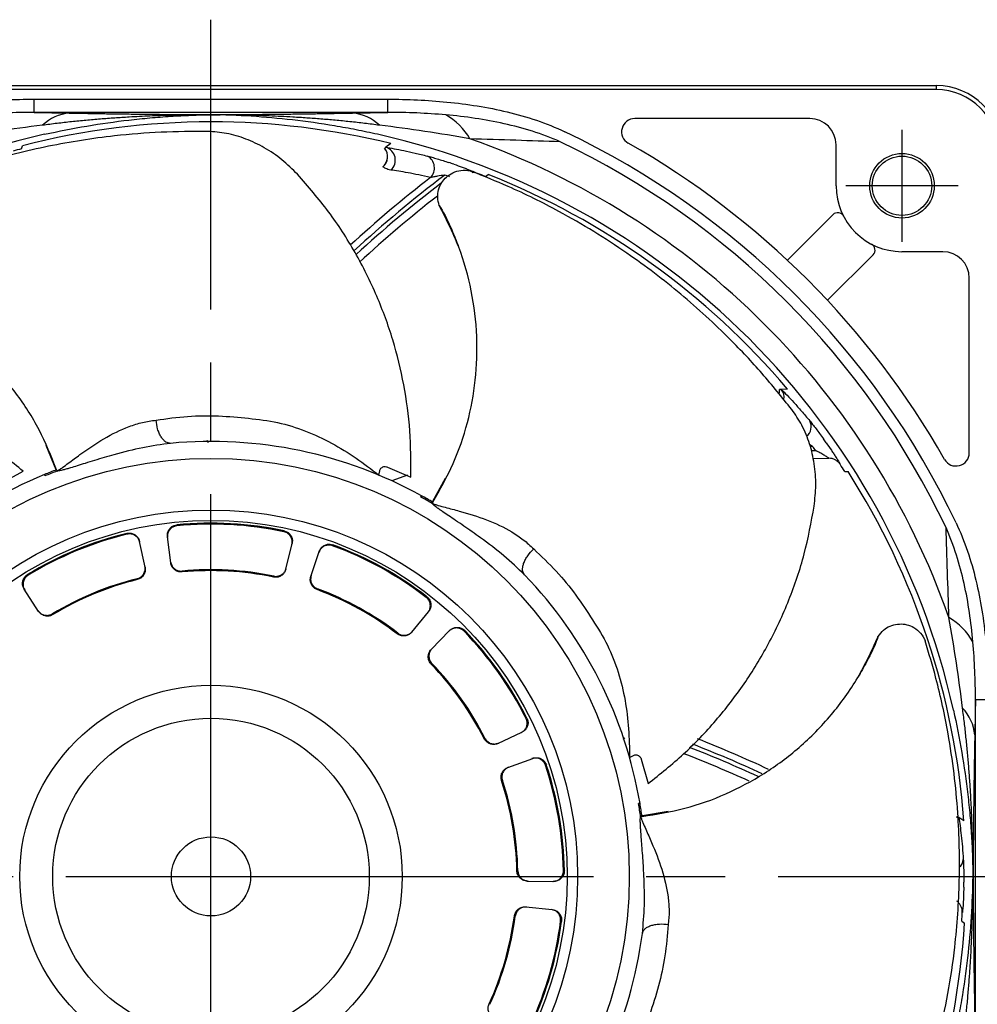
# Model space of a CAD drawing. Header units: millimetres. Extents: x 0 to 594, y 0 to 420.
# Tile 8 of 9: x 432 to 505, y 223 to 297. Entities that reach past the tile are written whole.
import ezdxf

# ---------------------------------------------------------------- set-up
doc = ezdxf.new("R2010")
doc.units = ezdxf.units.MM
doc.linetypes.add('CENTER', pattern=[27, 20, -2, 3, -2])

msp = doc.modelspace()

# ---------------------------------------------------------------- linework, layer by layer
at = {"color": 7, "linetype": 'CENTER', "ltscale": 2}
for p, q in [((446.646, 167.5), (446.646, 297.5)), ((381.646, 232.5), (511.646, 232.5))]:
    msp.add_line(p, q, dxfattribs=at)
at = {"color": 7}
for p, q in [((391.646, 292.5), (501.646, 292.5)), ((501.646, 292.2), (391.646, 292.2)), ((501.646, 292.5), (501.646, 292.2)), ((433.236, 290.469), (433.236, 291.468)), ((433.236, 291.468), (460.057, 291.468)), ((460.057, 290.469), (460.057, 291.468)), ((460.057, 290.469), (433.236, 290.469)), ((492.046, 290), (478.783, 290)), ((432.276, 287.697), (432.357, 287.938)), ((459.82, 287.741), (459.815, 287.736)), ((459.915, 287.816), (459.82, 287.741)), ((460.279, 288.103), (459.915, 287.816)), ((494.046, 284.9), (494.046, 288)), ((467.464, 285.602), (467.671, 285.749)), ((493.816, 282.71), (490.355, 279.25)), ((496.857, 279.67), (493.396, 276.209)), ((502.146, 279.9), (499.046, 279.9)), ((504.146, 264.636), (504.146, 277.9)), ((489.774, 269.447), (489.767, 269.447)), ((489.895, 269.453), (489.774, 269.447)), ((490.358, 269.471), (489.895, 269.453)), ((434.125, 265.207), (434.876, 263.373)), ((446.333, 265.603), (446.432, 265.429)), ((492.268, 265.126), (492.058, 265.234)), ((492.268, 265.126), (492.085, 265.122)), ((492.158, 264.807), (492.491, 264.813)), ((492.307, 264.209), (493.502, 264.224)), ((430.703, 262.323), (432.409, 263.244)), ((434.011, 262.985), (434.046, 262.882)), ((434.975, 263.251), (434.939, 263.354)), ((459.374, 262.947), (459.438, 263.264)), ((460.023, 263.559), (461.806, 262.8)), ((494.701, 263.224), (494.955, 263.221)), ((461.551, 262.945), (460.362, 262.515)), ((461.556, 262.942), (460.368, 262.512)), ((464.411, 262.682), (463.445, 260.951)), ((462.602, 261.386), (462.544, 261.294)), ((463.47, 260.89), (463.412, 260.798)), ((441.65, 255.961), (441.233, 257.917)), ((443.595, 256.292), (443.34, 258.276)), ((452.324, 255.806), (452.797, 257.749)), ((454.22, 255.26), (454.852, 257.158)), ((433.574, 252.612), (432.484, 254.289)), ((461.873, 251.034), (463.143, 252.579)), ((463.345, 249.72), (464.738, 251.156)), ((505.615, 245.91), (504.615, 245.91)), ((504.615, 219.09), (504.615, 245.91)), ((468.407, 242.592), (470.222, 243.433)), ((478.032, 243.027), (477.904, 242.887)), ((469.163, 240.769), (471.04, 241.459)), ((478.386, 241.533), (478.674, 241.68)), ((479.269, 241.407), (479.788, 239.539)), ((479.179, 238.035), (479.071, 238.023)), ((479.331, 237.048), (479.224, 237.035)), ((481.319, 237.429), (479.364, 237.105)), ((503.189, 236.973), (503.248, 237.045)), ((503.199, 236.964), (503.254, 237.041)), ((503.254, 237.041), (503.248, 237.045)), ((503.741, 236.717), (503.355, 236.974)), ((470.631, 232.151), (472.631, 232.122)), ((470.521, 230.181), (472.512, 229.987)), ((469.719, 229.481), (469.65, 229.488)), ((503.582, 229.11), (503.787, 228.959))]:
    msp.add_line(p, q, dxfattribs=at)
at = {"color": 7, "linetype": 'CENTER'}
for p, q in [((499.046, 289.15), (499.046, 280.65)), ((503.296, 284.9), (494.796, 284.9))]:
    msp.add_line(p, q, dxfattribs=at)
at = {"color": 7}
for centre, radius in [((499.046, 284.9), 2.45), ((499.046, 284.9), 2.25), ((446.646, 232.5), 31.718), ((446.646, 232.5), 27.8), ((446.646, 232.5), 27.014), ((446.646, 232.5), 14.5), ((446.646, 232.5), 12), ((446.646, 232.5), 3)]:
    msp.add_circle(centre, radius, dxfattribs=at)
for centre, radius, start, end in [((501.646, 287.5), 5, 0, 90), ((501.646, 287.5), 4.7, 0, 90), ((436.198, 287.085), 3.346, 95.05735, 134.06692), ((457.094, 287.085), 3.346, 45.93308, 84.94265), ((462.124, 286.089), 4.786, 29.63924, 61.02364), ((478.783, 289), 1, 90, 240.36937), ((492.046, 288), 2, 0, 90), ((446.646, 232.5), 57.25, 90, 104.45372), ((446.646, 232.5), 57.25, 76.22442, 90), ((446.646, 232.5), 57.7, 102.63535, 167.36465), ((446.646, 232.5), 57.7, 12.63535, 77.36465), ((446.646, 232.5), 59.302, 19.33856, 70.66144), ((446.646, 232.5), 62.544, 25.40463, 64.59537), ((446.646, 232.5), 57.037, 104.59271, 105.24966), ((459.041, 287.11), 1.002, 309.22901, 38.98074), ((459.613, 286.85), 1.012, 311.71302, 72.64397), ((446.646, 232.5), 61.704, 25.40463, 64.59537), ((446.646, 232.5), 64, 29.63063, 60.36937), ((462.558, 286.249), 1.034, 315.36838, 60.75262), ((446.646, 232.5), 57.087, 71.17733, 71.56998), ((520.957, 210.879), 94.322, 127.68643, 132.52816), ((520.957, 210.879), 93.813, 127.09199, 132.58039), ((446.646, 232.5), 56.088, 71.17733, 71.56998), ((446.646, 232.5), 57.037, 68.59271, 69.24966), ((446.646, 232.5), 57.25, 40.22442, 68.45372), ((520.957, 210.879), 93.496, 127.43008, 132.62363), ((499.046, 284.9), 5, 180, 270), ((520.957, 210.879), 92.896, 127.96406, 132.73601), ((494.17, 282.357), 0.5, 27.5424, 135), ((496.503, 280.023), 0.5, 315, 62.4576), ((502.146, 277.9), 2, 0, 90), ((489.172, 268.866), 0.931, 348.13411, 39.06401), ((491.245, 266.625), 0.918, 307.43543, 28.55296), ((446.646, 232.5), 33, 61.08476, 95.31769), ((446.646, 232.5), 57.087, 35.17733, 35.56998), ((446.646, 232.5), 56.088, 35.17733, 35.56998), ((503.146, 264.636), 1, 209.63063, 0), ((446.646, 232.5), 57.037, 32.59271, 33.24966), ((446.646, 232.5), 33, 112.51333, 146.74626), ((446.646, 232.5), 33, 110.77823, 112.51333), ((446.646, 232.5), 32.892, 110.78303, 112.52442), ((446.646, 232.5), 57.25, 4.22442, 32.45372), ((446.646, 232.5), 32.892, 59.35445, 61.09585), ((446.646, 232.5), 33, 59.34966, 61.08476), ((446.646, 232.5), 26.8, 78.07158, 95.5452), ((446.646, 232.5), 26.73, 78.07633, 95.54045), ((446.646, 232.5), 26.8, 103.78587, 121.25948), ((446.646, 232.5), 26.73, 103.79062, 121.25473), ((446.646, 232.5), 26.73, 52.36204, 69.82616), ((446.646, 232.5), 26.8, 52.35729, 69.83091), ((446.646, 232.5), 23.27, 78.21309, 95.40368), ((446.646, 232.5), 23.2, 78.21864, 95.39814), ((446.646, 232.5), 23.27, 103.92738, 121.11797), ((446.646, 232.5), 23.2, 103.93293, 121.11242), ((446.646, 232.5), 33, 9.65618, 43.88912), ((446.646, 232.5), 23.2, 52.50435, 69.68385), ((446.646, 232.5), 23.27, 52.49881, 69.6894), ((500.235, 247.978), 4.786, 28.97636, 60.36076), ((446.646, 232.5), 26.73, 26.64776, 44.11187), ((446.646, 232.5), 26.8, 26.64301, 44.11662), ((446.646, 232.5), 23.2, 26.79007, 43.96956), ((446.646, 232.5), 23.27, 26.78452, 43.97511), ((501.231, 242.948), 3.346, 5.05735, 44.06692), ((449.047, 155.146), 94.322, 64.98599, 68.54965), ((449.047, 155.146), 93.496, 65.28045, 68.75576), ((449.047, 155.146), 93.813, 65.17206, 68.66265), ((449.047, 155.146), 92.896, 65.57612, 68.89521), ((446.646, 232.5), 26.73, 0.93347, 18.39759), ((446.646, 232.5), 26.8, 0.92872, 18.40234), ((446.646, 232.5), 23.2, 1.07578, 18.25528), ((446.646, 232.5), 23.27, 1.07024, 18.26082), ((446.646, 232.5), 32.892, 7.92588, 9.66728), ((446.646, 232.5), 33, 7.92108, 9.65618), ((502.938, 233.813), 0.758, 305.23863, 357.07345), ((446.646, 232.5), 57.087, 359.17733, 359.56998), ((446.646, 232.5), 23.2, 335.3615, 352.54099), ((446.646, 232.5), 23.27, 335.35595, 352.54654), ((446.646, 232.5), 57.037, 356.59271, 357.24966), ((446.646, 232.5), 26.73, 335.21919, 352.6833), ((446.646, 232.5), 26.8, 335.21444, 352.68805), ((446.646, 232.5), 57.25, 328.22442, 356.45372), ((446.646, 232.5), 33, 318.22761, 352.46055)]:
    msp.add_arc(centre, radius, start, end, dxfattribs=at)
for points in [[(428.756, 291.25), (430.246, 291.393), (431.739, 291.468), (433.236, 291.468)], [(460.057, 291.468), (461.553, 291.468), (463.047, 291.393), (464.537, 291.25)], [(433.236, 290.469), (431.772, 290.471), (430.308, 290.404), (428.85, 290.276)], [(433.236, 290.469), (434.13, 290.452), (435.018, 290.435), (435.903, 290.418)], [(457.389, 290.418), (458.274, 290.435), (459.163, 290.452), (460.057, 290.469)], [(464.443, 290.276), (462.984, 290.404), (461.521, 290.471), (460.057, 290.469)], [(433.871, 289.49), (431.576, 289.217), (429.29, 288.87), (427.009, 288.456)], [(466.284, 288.456), (464.003, 288.87), (461.716, 289.217), (459.422, 289.49)], [(473.118, 288.238), (470.908, 288.312), (468.636, 288.386), (466.284, 288.456)], [(459.675, 286.335), (459.67, 286.335), (459.667, 286.335), (459.665, 286.333)], [(502.602, 252.138), (502.532, 254.49), (502.458, 256.762), (502.384, 258.972)], [(503.636, 245.276), (503.364, 247.57), (503.017, 249.857), (502.602, 252.138)], [(504.615, 245.91), (504.617, 247.375), (504.55, 248.838), (504.422, 250.297)], [(504.615, 245.91), (504.599, 245.017), (504.582, 244.128), (504.565, 243.243)]]:
    msp.add_open_spline(points, degree=3, dxfattribs=at)
for points, knots in [([(464.537, 291.25), (466.08, 291.101), (467.617, 290.864), (469.861, 290.324), (470.6, 290.113), (472.057, 289.616), (472.774, 289.33), (473.478, 288.996)], [0, 0, 0, 0, 0.5, 0.5, 0.75, 0.75, 1, 1, 1, 1]), ([(446.646, 290.29), (446.63, 290.29), (446.598, 290.29), (446.534, 290.29), (446.425, 290.289), (446.206, 290.288), (445.765, 290.284), (444.876, 290.273), (443.582, 290.245), (442.016, 290.191), (440.6, 290.12), (439.35, 290.041), (438.258, 289.959), (437.164, 289.864), (436.068, 289.755), (434.968, 289.632), (434.238, 289.537), (433.871, 289.49)], [0, 0, 0, 0, 0.003882, 0.007537, 0.014852, 0.029501, 0.058882, 0.117972, 0.237526, 0.360785, 0.482734, 0.567632, 0.652846, 0.738524, 0.824826, 0.911924, 1, 1, 1, 1]), ([(434.025, 288.803), (436.169, 289.284), (438.303, 289.641), (440.956, 289.948), (441.487, 290.002), (442.541, 290.097), (443.064, 290.137), (444.102, 290.203), (444.618, 290.23), (445.384, 290.259), (445.638, 290.268), (446.144, 290.281), (446.398, 290.286), (446.646, 290.29)], [0, 0, 0, 0, 0.5, 0.5, 0.625, 0.625, 0.75, 0.75, 0.875, 0.875, 0.9375, 0.9375, 1, 1, 1, 1]), ([(435.903, 290.418), (436.072, 290.415), (436.409, 290.409), (436.92, 290.4), (437.434, 290.391), (437.951, 290.382), (438.471, 290.374), (438.995, 290.366), (439.521, 290.358), (440.051, 290.351), (440.583, 290.344), (441.119, 290.337), (441.658, 290.331), (442.2, 290.325), (442.745, 290.32), (443.293, 290.314), (443.844, 290.309), (444.398, 290.305), (444.956, 290.301), (445.516, 290.297), (446.08, 290.293), (446.457, 290.291), (446.646, 290.29)], [0, 0, 0, 0, 0.05106, 0.101906, 0.152554, 0.203022, 0.253325, 0.303481, 0.353507, 0.40342, 0.453238, 0.502978, 0.552659, 0.602297, 0.65191, 0.701516, 0.751133, 0.800779, 0.850471, 0.900226, 0.950064, 1, 1, 1, 1]), ([(446.646, 290.29), (446.835, 290.291), (447.213, 290.293), (447.776, 290.297), (448.337, 290.301), (448.894, 290.305), (449.448, 290.309), (450, 290.314), (450.548, 290.32), (451.093, 290.325), (451.635, 290.331), (452.173, 290.337), (452.709, 290.344), (453.242, 290.351), (453.771, 290.358), (454.298, 290.366), (454.821, 290.374), (455.341, 290.382), (455.858, 290.391), (456.372, 290.4), (456.884, 290.409), (457.221, 290.415), (457.389, 290.418)], [0, 0, 0, 0, 0.049936, 0.099774, 0.149529, 0.199221, 0.248867, 0.298484, 0.34809, 0.397703, 0.447341, 0.497022, 0.546762, 0.59658, 0.646493, 0.696519, 0.746675, 0.796978, 0.847446, 0.898094, 0.94894, 1, 1, 1, 1]), ([(459.422, 289.49), (459.233, 289.514), (458.858, 289.564), (458.295, 289.633), (457.734, 289.698), (457.176, 289.758), (456.622, 289.815), (456.071, 289.868), (455.526, 289.917), (454.984, 289.962), (454.447, 290.003), (453.914, 290.041), (453.386, 290.076), (452.432, 290.134), (451.202, 290.194), (449.632, 290.247), (448.414, 290.273), (447.524, 290.284), (447.083, 290.288), (446.864, 290.289), (446.755, 290.29), (446.693, 290.29), (446.662, 290.29), (446.646, 290.29)], [0, 0, 0, 0, 0.04526, 0.090133, 0.134644, 0.178813, 0.222567, 0.265843, 0.308663, 0.351048, 0.393016, 0.434587, 0.475774, 0.516594, 0.657255, 0.762526, 0.882291, 0.941401, 0.970765, 0.985398, 0.992703, 0.996352, 1, 1, 1, 1]), ([(459.268, 288.803), (458.728, 288.924), (458.188, 289.037), (457.106, 289.249), (456.563, 289.348), (454.947, 289.62), (453.882, 289.77), (450.721, 290.133), (448.661, 290.261), (446.646, 290.29)], [0, 0, 0, 0, 0.125, 0.125, 0.25, 0.25, 0.5, 0.5, 1, 1, 1, 1]), ([(473.118, 288.238), (472.431, 288.544), (471.732, 288.805), (470.315, 289.256), (469.597, 289.447), (467.42, 289.933), (465.934, 290.144), (464.443, 290.276)], [0, 0, 0, 0, 0.25, 0.25, 0.5, 0.5, 1, 1, 1, 1]), ([(446.407, 289.019), (445.227, 289.015), (442.867, 289.007), (438.836, 288.674), (434.318, 287.971), (430.039, 286.895), (426.485, 285.722), (423.28, 284.463), (420.168, 283.019), (418.028, 281.805), (417.164, 281.315)], [0, 0, 0, 0, 0.119177, 0.238351, 0.40747, 0.576564, 0.674448, 0.772328, 0.908065, 1, 1, 1, 1]), ([(453.205, 285.771), (452.822, 286.149), (452.046, 286.917), (450.713, 287.815), (449.291, 288.492), (447.838, 288.923), (446.878, 288.987), (446.407, 289.019)], [0, 0, 0, 0, 0.197942, 0.401491, 0.59951, 0.803707, 1, 1, 1, 1]), ([(459.665, 286.333), (459.767, 286.416), (459.851, 286.518), (459.976, 286.747), (460.016, 286.874), (460.057, 287.262), (459.98, 287.531), (459.815, 287.736)], [0, 0, 0, 0, 0.25, 0.25, 0.5, 0.5, 1, 1, 1, 1]), ([(459.915, 287.816), (460.291, 287.759), (460.748, 287.677), (461.546, 287.511), (461.829, 287.449), (462.424, 287.311), (462.737, 287.234), (463.063, 287.15)], [0, 0, 0, 0, 0.5, 0.5, 0.75, 0.75, 1, 1, 1, 1]), ([(463.063, 287.15), (463.162, 287.125), (463.275, 287.094), (463.524, 287.024), (463.66, 286.985), (463.942, 286.9), (464.09, 286.854), (464.39, 286.759), (464.541, 286.71), (464.694, 286.659)], [0, 0, 0, 0, 0.25, 0.25, 0.5, 0.5, 0.75, 0.75, 1, 1, 1, 1]), ([(460.286, 286.095), (460.114, 286.117), (459.993, 286.165), (459.8, 286.255), (459.73, 286.3), (459.675, 286.335)], [0, 0, 0, 0, 0.5, 0.5, 1, 1, 1, 1]), ([(465.065, 286.534), (465.283, 286.46), (465.495, 286.385), (465.804, 286.272), (465.905, 286.235), (466.097, 286.162), (466.189, 286.127), (466.447, 286.025), (466.594, 285.964), (466.749, 285.896), (466.788, 285.877), (466.841, 285.85), (466.855, 285.84), (466.854, 285.837)], [0, 0, 0, 0, 0.25, 0.25, 0.375, 0.375, 0.5, 0.5, 0.75, 0.75, 0.875, 0.875, 1, 1, 1, 1]), ([(461.806, 262.8), (461.806, 263.97), (461.805, 266.315), (461.321, 269.806), (460.492, 273.23), (459.259, 276.599), (457.632, 279.858), (455.632, 282.981), (454.014, 284.84), (453.205, 285.771)], [0, 0, 0, 0, 0.139911, 0.280483, 0.420138, 0.560084, 0.707425, 0.853568, 1, 1, 1, 1]), ([(463.294, 285.522), (462.982, 285.596), (462.684, 285.663), (462.115, 285.783), (461.844, 285.837), (461.083, 285.979), (460.646, 286.047), (460.286, 286.095)], [0, 0, 0, 0, 0.25, 0.25, 0.5, 0.5, 1, 1, 1, 1]), ([(464.378, 285.711), (464.188, 285.683), (463.998, 285.652), (463.722, 285.604), (463.631, 285.588), (463.456, 285.555), (463.372, 285.539), (463.294, 285.522)], [0, 0, 0, 0, 0.5, 0.5, 0.75, 0.75, 1, 1, 1, 1]), ([(463.952, 283.406), (463.899, 283.609), (463.801, 283.986), (463.88, 284.607), (464.115, 285.146), (464.492, 285.592), (464.99, 285.922), (465.608, 286.099), (466.11, 286.077), (466.385, 285.998), (466.429, 285.986)], [0, 0, 0, 0, 0.148623, 0.275026, 0.401691, 0.522837, 0.653981, 0.802244, 0.968182, 1, 1, 1, 1]), ([(490.686, 267.926), (489.947, 268.846), (488.469, 270.687), (485.695, 273.63), (482.329, 276.724), (478.82, 279.399), (475.687, 281.446), (472.704, 283.167), (469.635, 284.699), (467.351, 285.616), (466.429, 285.986)], [0, 0, 0, 0, 0.119177, 0.238351, 0.40747, 0.576563, 0.674448, 0.772328, 0.908065, 1, 1, 1, 1]), ([(466.854, 285.837), (466.745, 285.873), (466.607, 285.919), (466.468, 285.894), (466.44, 285.889)], [0, 0, 0, 0, 0.797086, 1, 1, 1, 1]), ([(463.47, 260.89), (464.014, 261.851), (465.099, 263.768), (466.161, 266.908), (466.771, 270.156), (466.884, 273.527), (466.464, 276.928), (465.536, 280.299), (464.481, 282.369), (463.952, 283.406)], [0, 0, 0, 0, 0.140608, 0.280425, 0.420033, 0.560158, 0.707252, 0.853372, 1, 1, 1, 1]), ([(463.936, 283.438), (463.974, 283.378), (464.349, 282.779), (464.853, 281.72), (465.252, 280.7), (465.42, 280.271)], [0, 0, 0, 0, 0.060568, 0.604859, 1, 1, 1, 1]), ([(463.952, 283.406), (463.957, 283.394), (463.964, 283.375), (463.97, 283.36), (463.97, 283.359), (463.967, 283.367), (463.96, 283.386), (463.952, 283.412), (463.947, 283.432), (463.944, 283.443)], [0, 0, 0, 0, 0.2738268, 0.4124059, 0.4833804, 0.5549257, 0.6969303, 0.8380986, 1, 1, 1, 1]), ([(434.939, 263.354), (434.527, 264.379), (433.705, 266.423), (431.913, 269.21), (429.753, 271.713), (427.188, 273.903), (424.267, 275.695), (421.053, 277.071), (418.777, 277.537), (417.636, 277.77)], [0, 0, 0, 0, 0.1406079, 0.2804252, 0.4200329, 0.5601585, 0.7072519, 0.8533725, 1, 1, 1, 1]), ([(432.409, 263.244), (431.494, 263.974), (429.66, 265.435), (426.628, 267.233), (423.435, 268.72), (420.032, 269.856), (416.469, 270.617), (412.781, 271), (410.319, 270.894), (409.087, 270.841)], [0, 0, 0, 0, 0.1399105, 0.2804834, 0.4201383, 0.5600839, 0.7074255, 0.8535681, 1, 1, 1, 1]), ([(489.711, 269.108), (489.728, 269.149), (489.771, 269.257), (489.769, 269.374), (489.767, 269.447)], [0, 0, 0, 0, 0.379896, 1, 1, 1, 1]), ([(489.895, 269.453), (490.165, 269.185), (490.487, 268.85), (491.035, 268.248), (491.228, 268.03), (491.628, 267.569), (491.836, 267.323), (492.051, 267.063)], [0, 0, 0, 0, 0.5, 0.5, 0.75, 0.75, 1, 1, 1, 1]), ([(442.481, 267.122), (443.282, 267.233), (444.883, 267.453), (447.232, 267.469), (449.503, 267.273), (451.713, 266.996), (453.827, 266.342), (455.81, 265.407), (457.668, 264.265), (458.806, 263.386), (459.374, 262.947)], [0, 0, 0, 0, 0.1262257, 0.2522775, 0.377883, 0.5032946, 0.6281757, 0.7524633, 0.8764006, 1, 1, 1, 1]), ([(492.384, 260.586), (492.442, 261.121), (492.558, 262.207), (492.429, 263.808), (492.072, 265.342), (491.502, 266.748), (490.954, 267.538), (490.686, 267.926)], [0, 0, 0, 0, 0.197942, 0.401491, 0.59951, 0.803707, 1, 1, 1, 1]), ([(434.975, 263.251), (435.035, 263.291), (435.155, 263.37), (435.459, 263.574), (435.978, 263.96), (437.017, 264.733), (438.517, 265.764), (440.122, 266.549), (441.448, 266.972), (442.134, 267.072), (442.481, 267.122)], [0, 0, 0, 0, 0.029907, 0.059736, 0.119518, 0.239916, 0.484728, 0.736571, 0.867003, 1, 1, 1, 1]), ([(443.588, 265.358), (443.466, 265.372), (443.277, 265.393), (443.035, 265.605), (442.861, 265.831), (442.712, 266.118), (442.558, 266.539), (442.511, 266.892), (442.481, 267.122)], [0, 0, 0, 0, 0.238998, 0.368066, 0.5, 0.631934, 0.761002, 1, 1, 1, 1]), ([(492.051, 267.063), (492.116, 266.985), (492.189, 266.894), (492.349, 266.691), (492.436, 266.578), (492.614, 266.344), (492.707, 266.22), (492.894, 265.967), (492.988, 265.839), (493.081, 265.707)], [0, 0, 0, 0, 0.25, 0.25, 0.5, 0.5, 0.75, 0.75, 1, 1, 1, 1]), ([(443.588, 265.358), (442.889, 265.263), (441.489, 265.074), (439.773, 264.632), (438.55, 264.284), (437.821, 264.064), (437.137, 263.853), (436.526, 263.661), (436.063, 263.517), (435.709, 263.414), (435.43, 263.333), (435.155, 263.266), (435.034, 263.256), (434.975, 263.251)], [0, 0, 0, 0, 0.248964, 0.498883, 0.583068, 0.665153, 0.746427, 0.814509, 0.872014, 0.903241, 0.935469, 0.968971, 1, 1, 1, 1]), ([(493.308, 265.388), (493.441, 265.2), (493.568, 265.015), (493.752, 264.742), (493.812, 264.652), (493.924, 264.48), (493.977, 264.398), (494.127, 264.164), (494.21, 264.028), (494.295, 263.882), (494.316, 263.844), (494.343, 263.79), (494.348, 263.775), (494.345, 263.772)], [0, 0, 0, 0, 0.25, 0.25, 0.375, 0.375, 0.5, 0.5, 0.75, 0.75, 0.875, 0.875, 1, 1, 1, 1]), ([(493.502, 264.224), (493.509, 264.224), (493.498, 264.234), (493.452, 264.266), (493.418, 264.288), (493.302, 264.36), (493.208, 264.416), (493.013, 264.528), (492.91, 264.586), (492.702, 264.7), (492.597, 264.756), (492.491, 264.813)], [0, 0, 0, 0, 0.125, 0.125, 0.25, 0.25, 0.5, 0.5, 0.75, 0.75, 1, 1, 1, 1]), ([(494.345, 263.772), (494.299, 263.843), (494.246, 263.906), (494.123, 264.018), (494.054, 264.066), (493.909, 264.145), (493.83, 264.175), (493.669, 264.215), (493.586, 264.225), (493.502, 264.224)], [0, 0, 0, 0, 0.25, 0.25, 0.5, 0.5, 0.75, 0.75, 1, 1, 1, 1]), ([(434.889, 263.379), (434.89, 263.373), (434.892, 263.361), (434.923, 263.356), (434.939, 263.354)], [0, 0, 0, 0, 0.451888, 1, 1, 1, 1]), ([(459.438, 263.264), (459.449, 263.302), (459.47, 263.379), (459.535, 263.473), (459.63, 263.552), (459.775, 263.604), (459.914, 263.597), (460, 263.567), (460.023, 263.559)], [0, 0, 0, 0, 0.129615, 0.259199, 0.388922, 0.595049, 0.893286, 1, 1, 1, 1]), ([(463.412, 260.798), (463.48, 260.775), (463.617, 260.731), (463.965, 260.622), (464.59, 260.457), (465.843, 260.127), (467.584, 259.595), (469.2, 258.83), (470.357, 258.057), (470.862, 257.583), (471.118, 257.343)], [0, 0, 0, 0, 0.029989, 0.059713, 0.119235, 0.239512, 0.484938, 0.736734, 0.867087, 1, 1, 1, 1]), ([(470.429, 255.378), (469.92, 255.865), (468.899, 256.84), (467.484, 257.907), (466.448, 258.647), (465.82, 259.081), (465.227, 259.484), (464.696, 259.842), (464.296, 260.114), (463.995, 260.326), (463.759, 260.493), (463.536, 260.666), (463.452, 260.755), (463.412, 260.798)], [0, 0, 0, 0, 0.248803, 0.498674, 0.583001, 0.66544, 0.746837, 0.814787, 0.872325, 0.903446, 0.935504, 0.968885, 1, 1, 1, 1]), ([(463.458, 260.944), (463.454, 260.94), (463.445, 260.931), (463.461, 260.904), (463.47, 260.89)], [0, 0, 0, 0, 0.447051, 1, 1, 1, 1]), ([(479.788, 239.539), (480.702, 240.269), (482.536, 241.732), (484.963, 244.287), (487.123, 247.07), (488.988, 250.134), (490.522, 253.438), (491.716, 256.949), (492.161, 259.373), (492.384, 260.586)], [0, 0, 0, 0, 0.139911, 0.280483, 0.420138, 0.560084, 0.707426, 0.853568, 1, 1, 1, 1]), ([(503.142, 259.332), (503.477, 258.627), (503.763, 257.909), (504.26, 256.452), (504.471, 255.713), (504.83, 254.217), (504.979, 253.461), (505.225, 251.934), (505.321, 251.163), (505.396, 250.39)], [0, 0, 0, 0, 0.25, 0.25, 0.5, 0.5, 0.75, 0.75, 1, 1, 1, 1]), ([(440.26, 258.528), (440.349, 258.541), (440.528, 258.566), (440.794, 258.49), (441.018, 258.336), (441.17, 258.133), (441.214, 257.982), (441.233, 257.917)], [0, 0, 0, 0, 0.210417, 0.420833, 0.631302, 0.841892, 1, 1, 1, 1]), ([(441.248, 257.849), (441.22, 257.935), (441.165, 258.107), (440.98, 258.313), (440.744, 258.448), (440.496, 258.497), (440.341, 258.471), (440.274, 258.46)], [0, 0, 0, 0, 0.210733, 0.421467, 0.632143, 0.842697, 1, 1, 1, 1]), ([(443.34, 258.276), (443.338, 258.367), (443.332, 258.547), (443.439, 258.803), (443.617, 259.008), (443.835, 259.136), (443.99, 259.163), (444.057, 259.175)], [0, 0, 0, 0, 0.210743, 0.421488, 0.632177, 0.842741, 1, 1, 1, 1]), ([(444.065, 259.105), (443.977, 259.088), (443.8, 259.053), (443.574, 258.892), (443.414, 258.673), (443.337, 258.432), (443.346, 258.274), (443.349, 258.207)], [0, 0, 0, 0, 0.210407, 0.420811, 0.63127, 0.841849, 1, 1, 1, 1]), ([(452.781, 257.681), (452.793, 257.77), (452.819, 257.95), (452.742, 258.215), (452.587, 258.439), (452.384, 258.591), (452.233, 258.635), (452.169, 258.653)], [0, 0, 0, 0, 0.210733, 0.421468, 0.6321436, 0.8426979, 1, 1, 1, 1]), ([(452.185, 258.721), (452.272, 258.694), (452.444, 258.64), (452.65, 258.455), (452.785, 258.219), (452.834, 257.971), (452.808, 257.815), (452.797, 257.749)], [0, 0, 0, 0, 0.210417, 0.420834, 0.631303, 0.841892, 1, 1, 1, 1]), ([(504.422, 250.297), (504.29, 251.788), (504.079, 253.274), (503.593, 255.451), (503.402, 256.169), (502.951, 257.586), (502.69, 258.285), (502.384, 258.972)], [0, 0, 0, 0, 0.5, 0.5, 0.75, 0.75, 1, 1, 1, 1]), ([(455.865, 257.59), (455.777, 257.613), (455.602, 257.658), (455.33, 257.612), (455.09, 257.484), (454.916, 257.299), (454.856, 257.154), (454.83, 257.091)], [0, 0, 0, 0, 0.210406, 0.420812, 0.631269, 0.841848, 1, 1, 1, 1]), ([(454.852, 257.158), (454.888, 257.24), (454.962, 257.406), (455.169, 257.59), (455.419, 257.697), (455.671, 257.718), (455.822, 257.675), (455.887, 257.657)], [0, 0, 0, 0, 0.210743, 0.421489, 0.632176, 0.842742, 1, 1, 1, 1]), ([(470.429, 255.378), (470.363, 255.482), (470.262, 255.642), (470.277, 255.964), (470.345, 256.241), (470.477, 256.536), (470.71, 256.919), (470.957, 257.176), (471.118, 257.343)], [0, 0, 0, 0, 0.238998, 0.368066, 0.5, 0.631935, 0.761002, 1, 1, 1, 1]), ([(471.118, 257.343), (471.7, 256.79), (472.865, 255.682), (474.34, 253.862), (475.601, 251.967), (476.764, 250.067), (477.572, 248.005), (478.083, 245.866), (478.352, 243.694), (478.375, 242.252), (478.386, 241.533)], [0, 0, 0, 0, 0.1254012, 0.2509199, 0.3767357, 0.5018651, 0.6267492, 0.7516805, 0.8761068, 1, 1, 1, 1]), ([(443.586, 256.362), (443.606, 256.273), (443.647, 256.097), (443.814, 255.877), (444.039, 255.723), (444.265, 255.659), (444.405, 255.665), (444.455, 255.666)], [0, 0, 0, 0, 0.219494, 0.438991, 0.658427, 0.877736, 1, 1, 1, 1]), ([(444.464, 255.597), (444.373, 255.597), (444.193, 255.598), (443.941, 255.713), (443.742, 255.898), (443.63, 256.105), (443.604, 256.243), (443.595, 256.292)], [0, 0, 0, 0, 0.219181, 0.438359, 0.657603, 0.876975, 1, 1, 1, 1]), ([(441.045, 255.086), (441.13, 255.116), (441.301, 255.176), (441.5, 255.368), (441.627, 255.608), (441.664, 255.841), (441.643, 255.98), (441.635, 256.029)], [0, 0, 0, 0, 0.219167, 0.438331, 0.65756, 0.876918, 1, 1, 1, 1]), ([(441.65, 255.961), (441.66, 255.871), (441.68, 255.691), (441.595, 255.428), (441.434, 255.208), (441.241, 255.073), (441.108, 255.032), (441.06, 255.017)], [0, 0, 0, 0, 0.219508, 0.439019, 0.658469, 0.877792, 1, 1, 1, 1]), ([(452.324, 255.806), (452.294, 255.72), (452.234, 255.549), (452.043, 255.349), (451.803, 255.221), (451.571, 255.183), (451.433, 255.204), (451.383, 255.211)], [0, 0, 0, 0, 0.219508, 0.439018, 0.658468, 0.877791, 1, 1, 1, 1]), ([(451.4, 255.279), (451.489, 255.269), (451.669, 255.25), (451.932, 255.336), (452.15, 255.498), (452.285, 255.691), (452.326, 255.825), (452.34, 255.873)], [0, 0, 0, 0, 0.219167, 0.438331, 0.657561, 0.876919, 1, 1, 1, 1]), ([(432.484, 254.289), (432.442, 254.369), (432.359, 254.53), (432.344, 254.807), (432.416, 255.069), (432.557, 255.279), (432.685, 255.37), (432.739, 255.409)], [0, 0, 0, 0, 0.2107435, 0.4214888, 0.6321755, 0.8427406, 1, 1, 1, 1]), ([(432.777, 255.351), (432.705, 255.297), (432.561, 255.188), (432.427, 254.946), (432.378, 254.679), (432.414, 254.428), (432.49, 254.29), (432.522, 254.231)], [0, 0, 0, 0, 0.210407, 0.420813, 0.631271, 0.841849, 1, 1, 1, 1]), ([(454.701, 254.257), (454.62, 254.296), (454.458, 254.375), (454.281, 254.588), (454.181, 254.841), (454.17, 255.076), (454.207, 255.211), (454.22, 255.26)], [0, 0, 0, 0, 0.219181, 0.438359, 0.657603, 0.876974, 1, 1, 1, 1]), ([(454.242, 255.326), (454.222, 255.238), (454.182, 255.062), (454.237, 254.79), (454.373, 254.554), (454.549, 254.399), (454.678, 254.343), (454.723, 254.323)], [0, 0, 0, 0, 0.219494, 0.438992, 0.658427, 0.877735, 1, 1, 1, 1]), ([(463.099, 252.525), (463.149, 252.601), (463.25, 252.751), (463.295, 253.024), (463.253, 253.293), (463.137, 253.517), (463.02, 253.622), (462.97, 253.667)], [0, 0, 0, 0, 0.210732, 0.421467, 0.632143, 0.842698, 1, 1, 1, 1]), ([(463.014, 253.721), (463.08, 253.659), (463.211, 253.535), (463.317, 253.28), (463.336, 253.009), (463.273, 252.764), (463.182, 252.635), (463.143, 252.579)], [0, 0, 0, 0, 0.210417, 0.420832, 0.631302, 0.84189, 1, 1, 1, 1]), ([(433.536, 252.671), (433.592, 252.6), (433.705, 252.459), (433.952, 252.333), (434.221, 252.292), (434.453, 252.333), (434.576, 252.398), (434.62, 252.421)], [0, 0, 0, 0, 0.219495, 0.438991, 0.658427, 0.877736, 1, 1, 1, 1]), ([(434.658, 252.363), (434.577, 252.324), (434.414, 252.246), (434.137, 252.24), (433.877, 252.321), (433.687, 252.459), (433.604, 252.572), (433.574, 252.612)], [0, 0, 0, 0, 0.21918, 0.438358, 0.657601, 0.876974, 1, 1, 1, 1]), ([(461.873, 251.034), (461.809, 250.97), (461.682, 250.842), (461.423, 250.744), (461.151, 250.734), (460.925, 250.8), (460.809, 250.879), (460.768, 250.907)], [0, 0, 0, 0, 0.219508, 0.439019, 0.658469, 0.877792, 1, 1, 1, 1]), ([(460.812, 250.961), (460.889, 250.913), (461.042, 250.818), (461.317, 250.781), (461.584, 250.832), (461.789, 250.948), (461.884, 251.051), (461.918, 251.088)], [0, 0, 0, 0, 0.219166, 0.438331, 0.657561, 0.876919, 1, 1, 1, 1]), ([(465.838, 251.106), (465.769, 251.164), (465.631, 251.281), (465.365, 251.357), (465.094, 251.346), (464.857, 251.255), (464.739, 251.15), (464.689, 251.106)], [0, 0, 0, 0, 0.210407, 0.420812, 0.631269, 0.841848, 1, 1, 1, 1]), ([(464.738, 251.156), (464.807, 251.214), (464.945, 251.331), (465.211, 251.407), (465.483, 251.396), (465.719, 251.305), (465.836, 251.201), (465.887, 251.156)], [0, 0, 0, 0, 0.210744, 0.421489, 0.632176, 0.842742, 1, 1, 1, 1]), ([(497.236, 250.709), (497.362, 250.877), (497.595, 251.189), (498.13, 251.514), (498.698, 251.667), (499.282, 251.65), (499.85, 251.466), (500.374, 251.093), (500.67, 250.687), (500.78, 250.423), (500.797, 250.381)], [0, 0, 0, 0, 0.148623, 0.275026, 0.401691, 0.522837, 0.65398, 0.802244, 0.968182, 1, 1, 1, 1]), ([(479.331, 237.048), (480.422, 237.221), (482.598, 237.568), (485.715, 238.695), (488.635, 240.244), (491.341, 242.258), (493.738, 244.706), (495.795, 247.533), (496.755, 249.649), (497.236, 250.709)], [0, 0, 0, 0, 0.140608, 0.280425, 0.420033, 0.560158, 0.707252, 0.853372, 1, 1, 1, 1]), ([(497.251, 250.742), (497.228, 250.675), (496.993, 250.008), (496.479, 248.953), (495.931, 248.006), (495.7, 247.607)], [0, 0, 0, 0, 0.060568, 0.604859, 1, 1, 1, 1]), ([(497.236, 250.709), (497.23, 250.698), (497.219, 250.681), (497.211, 250.666), (497.211, 250.666), (497.215, 250.673), (497.226, 250.69), (497.241, 250.713), (497.253, 250.73), (497.26, 250.738)], [0, 0, 0, 0, 0.273833, 0.41241, 0.483384, 0.55493, 0.696934, 0.838112, 1, 1, 1, 1]), ([(501.801, 220.156), (502.06, 221.308), (502.578, 223.611), (503.15, 227.615), (503.47, 232.175), (503.373, 236.587), (503.02, 240.312), (502.506, 243.718), (501.791, 247.072), (501.083, 249.429), (500.797, 250.381)], [0, 0, 0, 0, 0.1191766, 0.2383508, 0.4074699, 0.5765635, 0.6744482, 0.7723277, 0.9080651, 1, 1, 1, 1]), ([(463.343, 248.607), (463.287, 248.678), (463.175, 248.82), (463.108, 249.088), (463.129, 249.359), (463.221, 249.576), (463.312, 249.682), (463.345, 249.72)], [0, 0, 0, 0, 0.219181, 0.438358, 0.657603, 0.876975, 1, 1, 1, 1]), ([(463.394, 249.77), (463.338, 249.699), (463.225, 249.558), (463.157, 249.289), (463.177, 249.018), (463.268, 248.801), (463.359, 248.695), (463.392, 248.657)], [0, 0, 0, 0, 0.219494, 0.438992, 0.658426, 0.877735, 1, 1, 1, 1]), ([(502.949, 245.122), (503.43, 242.977), (503.788, 240.843), (504.094, 238.19), (504.149, 237.659), (504.243, 236.606), (504.283, 236.083), (504.349, 235.044), (504.376, 234.529), (504.406, 233.762), (504.414, 233.508), (504.427, 233.002), (504.433, 232.748), (504.436, 232.5)], [0, 0, 0, 0, 0.5, 0.5, 0.625, 0.625, 0.75, 0.75, 0.875, 0.875, 0.9375, 0.9375, 1, 1, 1, 1]), ([(504.436, 232.5), (504.436, 232.517), (504.436, 232.549), (504.436, 232.612), (504.435, 232.721), (504.434, 232.94), (504.43, 233.381), (504.419, 234.27), (504.392, 235.565), (504.337, 237.13), (504.266, 238.546), (504.187, 239.797), (504.106, 240.888), (504.011, 241.982), (503.901, 243.078), (503.778, 244.178), (503.683, 244.909), (503.636, 245.276)], [0, 0, 0, 0, 0.003882, 0.007537, 0.014852, 0.029501, 0.058882, 0.117972, 0.237526, 0.360785, 0.482734, 0.567632, 0.652846, 0.738524, 0.824826, 0.911924, 1, 1, 1, 1]), ([(470.158, 243.404), (470.236, 243.45), (470.392, 243.542), (470.552, 243.768), (470.63, 244.028), (470.623, 244.281), (470.563, 244.426), (470.537, 244.489)], [0, 0, 0, 0, 0.210733, 0.421467, 0.632144, 0.842698, 1, 1, 1, 1]), ([(470.601, 244.518), (470.633, 244.434), (470.698, 244.265), (470.682, 243.989), (470.582, 243.736), (470.418, 243.543), (470.281, 243.466), (470.222, 243.433)], [0, 0, 0, 0, 0.2104173, 0.420833, 0.6313018, 0.8418914, 1, 1, 1, 1]), ([(468.407, 242.592), (468.322, 242.562), (468.151, 242.502), (467.875, 242.527), (467.625, 242.635), (467.451, 242.792), (467.381, 242.913), (467.356, 242.957)], [0, 0, 0, 0, 0.219508, 0.439018, 0.658468, 0.87779, 1, 1, 1, 1]), ([(467.419, 242.986), (467.468, 242.91), (467.565, 242.757), (467.796, 242.606), (468.058, 242.535), (468.293, 242.551), (468.424, 242.603), (468.471, 242.621)], [0, 0, 0, 0, 0.219167, 0.438332, 0.657561, 0.876919, 1, 1, 1, 1]), ([(504.565, 243.243), (504.561, 243.074), (504.555, 242.737), (504.546, 242.226), (504.537, 241.712), (504.528, 241.195), (504.52, 240.675), (504.512, 240.151), (504.504, 239.625), (504.497, 239.095), (504.49, 238.563), (504.484, 238.027), (504.477, 237.488), (504.471, 236.946), (504.466, 236.401), (504.461, 235.853), (504.456, 235.302), (504.451, 234.748), (504.447, 234.191), (504.443, 233.63), (504.439, 233.067), (504.437, 232.689), (504.436, 232.5)], [0, 0, 0, 0, 0.05106, 0.101906, 0.152554, 0.203022, 0.253325, 0.303481, 0.353507, 0.40342, 0.453238, 0.502978, 0.552659, 0.602297, 0.65191, 0.701516, 0.751133, 0.800779, 0.850471, 0.900226, 0.950064, 1, 1, 1, 1]), ([(472.01, 240.936), (471.973, 241.019), (471.9, 241.184), (471.693, 241.368), (471.444, 241.475), (471.191, 241.496), (471.04, 241.453), (470.975, 241.435)], [0, 0, 0, 0, 0.210406, 0.420812, 0.63127, 0.841848, 1, 1, 1, 1]), ([(471.04, 241.459), (471.128, 241.481), (471.303, 241.527), (471.576, 241.48), (471.816, 241.352), (471.989, 241.168), (472.05, 241.022), (472.076, 240.96)], [0, 0, 0, 0, 0.210743, 0.421489, 0.632177, 0.842741, 1, 1, 1, 1]), ([(478.674, 241.68), (478.71, 241.695), (478.784, 241.727), (478.898, 241.734), (479.019, 241.709), (479.15, 241.629), (479.231, 241.515), (479.261, 241.429), (479.269, 241.407)], [0, 0, 0, 0, 0.129616, 0.259201, 0.388923, 0.595049, 0.893287, 1, 1, 1, 1]), ([(468.679, 239.767), (468.659, 239.856), (468.619, 240.032), (468.675, 240.303), (468.811, 240.538), (468.988, 240.694), (469.117, 240.749), (469.163, 240.769)], [0, 0, 0, 0, 0.219181, 0.438359, 0.657603, 0.876975, 1, 1, 1, 1]), ([(469.229, 240.793), (469.147, 240.754), (468.984, 240.675), (468.807, 240.463), (468.707, 240.21), (468.695, 239.975), (468.731, 239.84), (468.744, 239.791)], [0, 0, 0, 0, 0.219494, 0.438991, 0.658427, 0.877736, 1, 1, 1, 1]), ([(479.361, 228.17), (479.424, 228.872), (479.551, 230.278), (479.502, 232.05), (479.435, 233.321), (479.383, 234.083), (479.328, 234.797), (479.277, 235.436), (479.24, 235.918), (479.218, 236.285), (479.202, 236.574), (479.198, 236.856), (479.215, 236.977), (479.224, 237.035)], [0, 0, 0, 0, 0.248803, 0.498674, 0.583001, 0.66544, 0.746837, 0.814787, 0.872325, 0.903446, 0.935504, 0.968885, 1, 1, 1, 1]), ([(479.224, 237.035), (479.249, 236.968), (479.299, 236.834), (479.431, 236.493), (479.692, 235.902), (480.214, 234.717), (480.885, 233.024), (481.293, 231.283), (481.411, 229.897), (481.355, 229.206), (481.327, 228.857)], [0, 0, 0, 0, 0.029989, 0.059713, 0.119235, 0.239512, 0.484938, 0.736734, 0.867087, 1, 1, 1, 1]), ([(479.367, 237.091), (479.361, 237.091), (479.348, 237.092), (479.337, 237.063), (479.331, 237.048)], [0, 0, 0, 0, 0.447049, 1, 1, 1, 1]), ([(503.355, 236.974), (503.417, 236.599), (503.48, 236.139), (503.569, 235.329), (503.598, 235.04), (503.65, 234.431), (503.674, 234.111), (503.695, 233.774)], [0, 0, 0, 0, 0.5, 0.5, 0.75, 0.75, 1, 1, 1, 1]), ([(503.695, 233.774), (503.701, 233.673), (503.707, 233.556), (503.717, 233.297), (503.722, 233.155), (503.728, 232.861), (503.731, 232.706), (503.733, 232.392), (503.733, 232.233), (503.732, 232.072)], [0, 0, 0, 0, 0.25, 0.25, 0.5, 0.5, 0.75, 0.75, 1, 1, 1, 1]), ([(470.631, 232.151), (470.541, 232.161), (470.361, 232.181), (470.123, 232.323), (469.945, 232.528), (469.856, 232.746), (469.846, 232.886), (469.842, 232.936)], [0, 0, 0, 0, 0.219509, 0.439019, 0.658469, 0.877791, 1, 1, 1, 1]), ([(469.912, 232.935), (469.923, 232.845), (469.944, 232.665), (470.086, 232.428), (470.292, 232.251), (470.511, 232.163), (470.65, 232.153), (470.701, 232.15)], [0, 0, 0, 0, 0.2191668, 0.4383315, 0.6575612, 0.8769198, 1, 1, 1, 1]), ([(472.561, 232.123), (472.651, 232.13), (472.831, 232.145), (473.073, 232.28), (473.257, 232.48), (473.36, 232.711), (473.369, 232.868), (473.373, 232.935)], [0, 0, 0, 0, 0.210733, 0.421467, 0.632144, 0.842698, 1, 1, 1, 1]), ([(473.443, 232.934), (473.435, 232.844), (473.421, 232.664), (473.287, 232.422), (473.087, 232.238), (472.855, 232.135), (472.698, 232.126), (472.631, 232.122)], [0, 0, 0, 0, 0.210418, 0.420833, 0.631303, 0.841891, 1, 1, 1, 1]), ([(502.949, 219.878), (503.07, 220.418), (503.183, 220.958), (503.396, 222.04), (503.494, 222.583), (503.766, 224.199), (503.916, 225.265), (504.28, 228.425), (504.407, 230.485), (504.436, 232.5)], [0, 0, 0, 0, 0.125, 0.125, 0.25, 0.25, 0.5, 0.5, 1, 1, 1, 1]), ([(503.636, 219.724), (503.661, 219.913), (503.71, 220.288), (503.779, 220.851), (503.844, 221.412), (503.905, 221.97), (503.961, 222.525), (504.014, 223.075), (504.063, 223.621), (504.108, 224.162), (504.15, 224.699), (504.188, 225.232), (504.222, 225.761), (504.28, 226.714), (504.34, 227.945), (504.393, 229.514), (504.419, 230.732), (504.43, 231.623), (504.434, 232.063), (504.435, 232.282), (504.436, 232.391), (504.436, 232.453), (504.436, 232.484), (504.436, 232.5)], [0, 0, 0, 0, 0.04526, 0.090133, 0.134644, 0.178813, 0.222567, 0.265843, 0.308663, 0.351048, 0.393016, 0.434587, 0.475774, 0.516594, 0.657255, 0.762526, 0.882291, 0.941401, 0.970765, 0.985398, 0.992703, 0.996352, 1, 1, 1, 1]), ([(504.436, 232.5), (504.437, 232.311), (504.439, 231.933), (504.443, 231.37), (504.447, 230.809), (504.451, 230.252), (504.456, 229.698), (504.461, 229.147), (504.466, 228.599), (504.471, 228.054), (504.477, 227.512), (504.484, 226.973), (504.49, 226.437), (504.497, 225.905), (504.504, 225.375), (504.512, 224.849), (504.52, 224.325), (504.528, 223.805), (504.537, 223.288), (504.546, 222.774), (504.555, 222.263), (504.561, 221.926), (504.565, 221.757)], [0, 0, 0, 0, 0.049936, 0.099774, 0.149529, 0.199221, 0.248867, 0.298484, 0.34809, 0.397703, 0.447341, 0.497022, 0.546762, 0.59658, 0.646493, 0.696519, 0.746675, 0.796978, 0.847446, 0.898094, 0.94894, 1, 1, 1, 1]), ([(503.728, 231.68), (503.724, 231.45), (503.719, 231.225), (503.707, 230.897), (503.702, 230.788), (503.693, 230.583), (503.687, 230.486), (503.67, 230.209), (503.658, 230.05), (503.641, 229.882), (503.635, 229.838), (503.625, 229.779), (503.621, 229.763), (503.617, 229.763)], [0, 0, 0, 0, 0.25, 0.25, 0.375, 0.375, 0.5, 0.5, 0.75, 0.75, 0.875, 0.875, 1, 1, 1, 1]), ([(469.65, 229.488), (469.67, 229.576), (469.711, 229.752), (469.879, 229.972), (470.104, 230.125), (470.331, 230.188), (470.471, 230.183), (470.521, 230.181)], [0, 0, 0, 0, 0.219181, 0.438358, 0.657602, 0.876974, 1, 1, 1, 1]), ([(470.591, 230.174), (470.5, 230.174), (470.319, 230.174), (470.067, 230.059), (469.867, 229.875), (469.755, 229.668), (469.729, 229.531), (469.719, 229.481)], [0, 0, 0, 0, 0.2194942, 0.4389912, 0.6584272, 0.8777356, 1, 1, 1, 1]), ([(503.617, 229.763), (503.621, 229.847), (503.615, 229.929), (503.582, 230.092), (503.554, 230.172), (503.482, 230.321), (503.437, 230.392), (503.33, 230.519), (503.269, 230.575), (503.201, 230.624)], [0, 0, 0, 0, 0.25, 0.25, 0.5, 0.5, 0.75, 0.75, 1, 1, 1, 1]), ([(473.159, 229.096), (473.161, 229.186), (473.167, 229.367), (473.061, 229.622), (472.882, 229.827), (472.664, 229.956), (472.509, 229.982), (472.442, 229.994)], [0, 0, 0, 0, 0.2104069, 0.4208118, 0.6312704, 0.841849, 1, 1, 1, 1]), ([(472.512, 229.987), (472.6, 229.97), (472.778, 229.935), (473.003, 229.774), (473.164, 229.554), (473.24, 229.313), (473.232, 229.156), (473.228, 229.089)], [0, 0, 0, 0, 0.210744, 0.42149, 0.632176, 0.842741, 1, 1, 1, 1]), ([(481.327, 228.857), (481.257, 228.056), (481.118, 226.455), (480.614, 224.167), (479.919, 221.999), (479.159, 219.906), (478.051, 217.989), (476.697, 216.255), (475.166, 214.691), (474.053, 213.774), (473.498, 213.317)], [0, 0, 0, 0, 0.125401, 0.25092, 0.376736, 0.501865, 0.626749, 0.751681, 0.876107, 1, 1, 1, 1]), ([(479.361, 228.17), (479.401, 228.286), (479.464, 228.465), (479.724, 228.655), (479.984, 228.774), (480.297, 228.855), (480.741, 228.911), (481.096, 228.878), (481.327, 228.857)], [0, 0, 0, 0, 0.238998, 0.368066, 0.500001, 0.631934, 0.761001, 1, 1, 1, 1]), ([(468.104, 221.779), (468.027, 221.827), (467.874, 221.923), (467.721, 222.154), (467.65, 222.417), (467.665, 222.651), (467.716, 222.782), (467.734, 222.828)], [0, 0, 0, 0, 0.219508, 0.439019, 0.658469, 0.877791, 1, 1, 1, 1])]:
    msp.add_open_spline(points, degree=3, knots=knots, dxfattribs=at)

doc.saveas('drawing.dxf')
